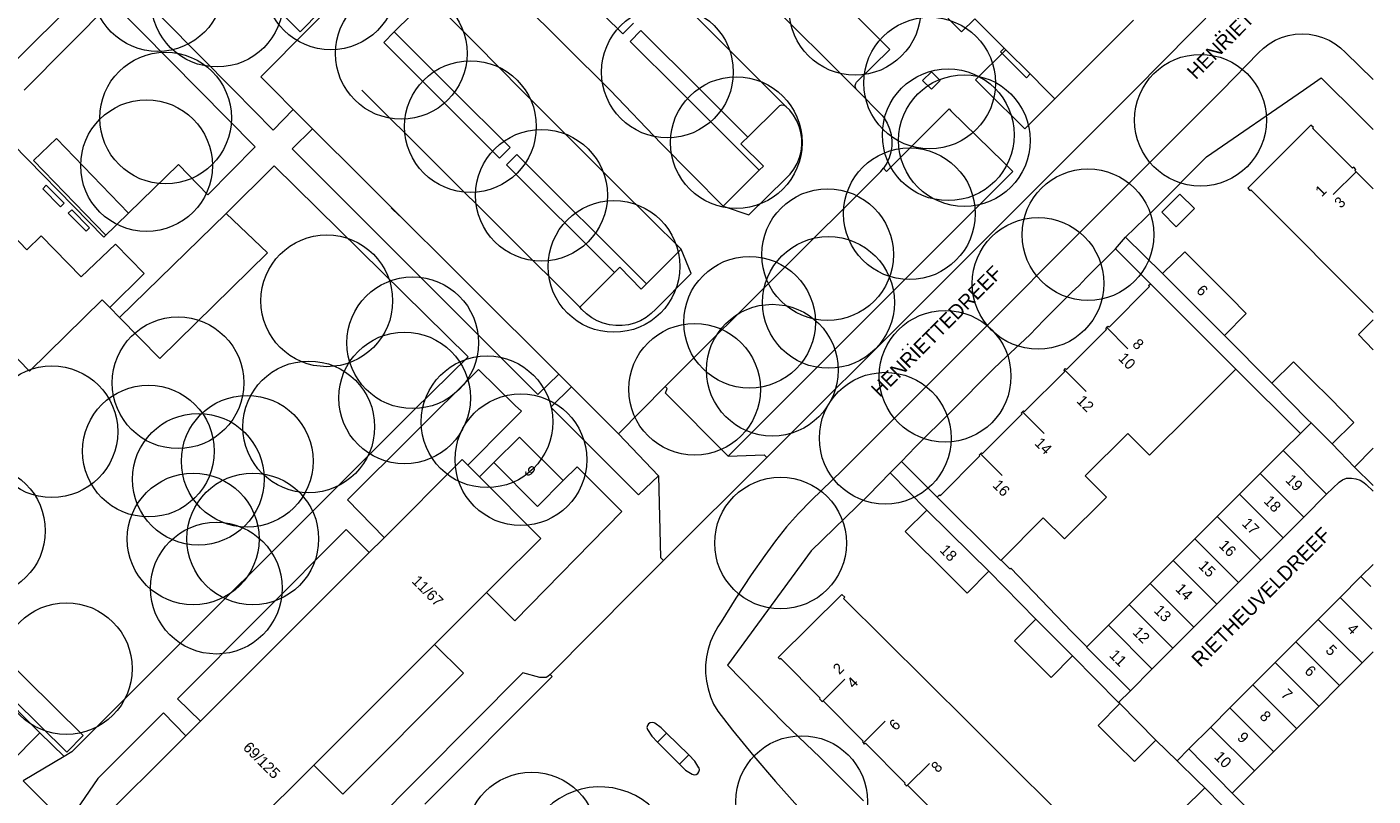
# Model space of a CAD drawing. Header units: metres. Extents: x 134994 to 136506, y 457393 to 459006.
# Tile 136 of 171: x 136369 to 136500, y 458131 to 458206. Entities that reach past the tile are written whole.
import ezdxf
from ezdxf.enums import TextEntityAlignment as Align

# ---------------------------------------------------------------- set-up
doc = ezdxf.new("R2010")
doc.units = ezdxf.units.M
for name, color, linetype, lineweight in [('B-WE-GR-BOOM-S', 250, 'Continuous', 13), ('B-WE-GW_TALUDLIJNEN', 251, 'Continuous', 5), ('B-WE-KG_BEBOUWING', 251, 'Continuous', 20), ('B-WE-KG_BEBOUWING TUSSENMUUR', 251, 'Continuous', 5), ('B-WE-KG_HUISNR', 251, 'Continuous', 5), ('B-WE-KG_ONDERGROND_REST', 251, 'Continuous', 5), ('B-WE-KG_STRAATNAAM', 251, 'Continuous', 5)]:
    doc.layers.add(name, color=color, linetype=linetype, lineweight=lineweight)
doc.styles.add('Styledgn000', font='dgn000.shx')

# ---------------------------------------------------------------- blocks, each defined once
blk = doc.blocks.new('SGR-BOOM_02')
blk.add_circle((0, 0), 6.4)

msp = doc.modelspace()

# ---------------------------------------------------------------- linework, layer by layer
at = {"layer": 'B-WE-GW_TALUDLIJNEN'}
for p, q in [((136369.86, 458193.17), (136372.07, 458195.3)), ((136372.07, 458195.3), (136379.07, 458188.03)), ((136376.88, 458185.89), (136369.86, 458193.17))]:
    msp.add_line(p, q, dxfattribs=at)
at = {"layer": 'B-WE-GW_TALUDLIJNEN', "flags": 128}
msp.add_lwpolyline([(136336.68, 458171.58), (136373.07, 458135.65), (136374.68, 458137.28), (136338.3, 458173.21), (136336.68, 458171.58)], dxfattribs=at)
at = {"layer": 'B-WE-KG_BEBOUWING', "flags": 128}
for points in [[(136457.44, 458208.25), (136460.02, 458205.67), (136461.3, 458206.94), (136464.16, 458204.07), (136464.31, 458203.93), (136466.67, 458201.57), (136468.23, 458200), (136469.08, 458199.16), (136469.92, 458200), (136476.71, 458206.79)], [(136500, 458190.41), (136498.35, 458192.07), (136498.23, 458192.19), (136498.33, 458192.29), (136498.12, 458192.51), (136498.01, 458192.41), (136494.12, 458196.3), (136494.2, 458196.38), (136493.96, 458196.61), (136487.82, 458190.46), (136488.03, 458190.23), (136488.11, 458190.32), (136492.36, 458186.05), (136496.32, 458182.08), (136500, 458178.38)], [(136479.47, 458188.14), (136480.88, 458186.72), (136482.65, 458188.48), (136481.24, 458189.9), (136479.47, 458188.14)], [(136500, 458174.77), (136498.58, 458176.25), (136500, 458177.67)], [(136500, 458165.19), (136498.19, 458163.34), (136499.98, 458161.6), (136500, 458161.58)], [(136500, 458145.39), (136498.91, 458144.3), (136496.72, 458142.1), (136494.72, 458140.09), (136492.55, 458137.92), (136490.32, 458135.68), (136488.47, 458133.83), (136486.32, 458131.66), (136482.09, 458135.96), (136484.26, 458138.12), (136486.08, 458139.95), (136488.31, 458142.19), (136490.48, 458144.36), (136492.48, 458146.37), (136494.67, 458148.56), (136496.79, 458150.68), (136498.82, 458152.72), (136500, 458153.9)], [(136458.67, 458128.52), (136454.76, 458132.43), (136454.68, 458132.35), (136454.66, 458132.37), (136454.47, 458132.56), (136454.55, 458132.64), (136450.68, 458136.51), (136450.59, 458136.44), (136450.51, 458136.52), (136450.38, 458136.65), (136450.46, 458136.73), (136446.57, 458140.63), (136446.48, 458140.55), (136446.47, 458140.56), (136446.2, 458140.83), (136446.29, 458140.91), (136442.45, 458144.76), (136442.36, 458144.68), (136442.2, 458144.84), (136448.37, 458150.99), (136448.67, 458150.7), (136448.56, 458150.58), (136452.53, 458146.63), (136456.64, 458142.54), (136460.74, 458138.46), (136464.84, 458134.37), (136469, 458130.23)]]:
    msp.add_lwpolyline(points, dxfattribs=at)
at = {"layer": 'B-WE-KG_BEBOUWING'}
msp.add_lwpolyline([(136466.67, 458201.57), (136466.31, 458201.2), (136463.8, 458203.71), (136464.16, 458204.07)], dxfattribs=at)
at = {"layer": 'B-WE-KG_BEBOUWING', "flags": 128}
for points in [[(136486.1, 458179.86), (136487.66, 458178.29), (136485.55, 458176.16), (136483.97, 458177.75), (136479.54, 458182.18), (136481.71, 458184.29)], [(136472.04, 458162.5), (136474.1, 458160.45), (136470.02, 458156.37), (136467.96, 458158.42), (136463.86, 458154.32), (136463.83, 458154.29), (136457.64, 458160.44), (136457.86, 458160.65), (136457.93, 458160.58), (136461.8, 458164.45), (136461.72, 458164.52), (136461.82, 458164.62), (136461.95, 458164.75), (136462.04, 458164.68), (136465.9, 458168.53), (136465.81, 458168.61), (136465.9, 458168.7), (136466.03, 458168.83), (136466.12, 458168.75), (136470.04, 458172.66), (136469.95, 458172.76), (136469.97, 458172.78), (136470.13, 458172.94), (136470.22, 458172.85), (136474.11, 458176.74), (136474.02, 458176.83), (136474.12, 458176.93), (136474.26, 458177.06), (136474.35, 458176.97), (136478.29, 458180.91), (136478.19, 458181), (136478.37, 458181.18), (136486.67, 458172.89), (136482.41, 458168.64), (136478.29, 458164.51), (136476.16, 458166.63)], [(136498.14, 458167.7), (136495.83, 458170.06), (136494.05, 458171.82), (136492.27, 458173.58), (136490.15, 458171.51), (136491.95, 458169.7), (136493.7, 458167.93), (136493.98, 458167.65), (136496.01, 458165.63)], [(136421.32, 458162.04), (136418.83, 458159.54), (136414.58, 458163.79), (136417.08, 458166.28)], [(136390.98, 458128.31), (136383.21, 458120.54), (136375.56, 458128.15), (136384.66, 458137.25), (136386.07, 458138.66), (136396.7, 458149.29), (136402.47, 458155.05), (136403.82, 458156.4), (136411.51, 458164.09), (136412.06, 458163.54), (136413.19, 458162.4), (136419.13, 458156.43), (136414.78, 458152.09), (136413.87, 458151.18), (136408.81, 458146.12), (136404.43, 458141.74), (136397.07, 458134.39)], [(136491.28, 458164.98), (136495.49, 458160.72), (136493.27, 458158.5), (136491.27, 458156.49), (136489.08, 458154.3), (136486.92, 458152.13), (136484.83, 458150.04), (136482.59, 458147.8), (136480.55, 458145.76), (136478.54, 458143.74), (136476.42, 458141.62), (136472.15, 458145.86), (136472.19, 458145.89), (136474.29, 458147.99), (136476.3, 458150.01), (136478.35, 458152.05), (136480.58, 458154.29), (136482.68, 458156.38), (136484.85, 458158.55), (136487.03, 458160.73), (136489.03, 458162.74)], [(136460.93, 458154.95), (136462.67, 458153.23), (136460.55, 458151.09), (136458.8, 458152.84), (136454.54, 458157.1), (136456.65, 458159.17)], [(136468.71, 458142.92), (136466.91, 458144.71), (136465.15, 458146.46), (136467.24, 458148.59), (136469.02, 458146.81), (136470.8, 458145.02)], [(136477.15, 458138.59), (136478.9, 458136.83), (136476.81, 458134.73), (136475.05, 458136.49), (136473.29, 458138.25), (136475.38, 458140.37)], [(136485.37, 458130.44), (136487.14, 458128.66), (136485.04, 458126.57), (136483.27, 458128.33), (136481.5, 458130.09), (136483.65, 458132.17)]]:
    msp.add_lwpolyline(points, close=True, dxfattribs=at)
at = {"layer": 'B-WE-KG_BEBOUWING TUSSENMUUR'}
for p, q in [((136498.35, 458192.07), (136496.11, 458189.85)), ((136498.35, 458192.07), (136496.11, 458189.85)), ((136498.35, 458192.07), (136496.11, 458189.85)), ((136474.06, 458176.99), (136476.18, 458174.87)), ((136474.06, 458176.99), (136476.18, 458174.87)), ((136474.06, 458176.99), (136476.18, 458174.87)), ((136470, 458172.84), (136472.12, 458170.72)), ((136470, 458172.84), (136472.12, 458170.72)), ((136470, 458172.84), (136472.12, 458170.72)), ((136465.93, 458168.73), (136468.05, 458166.61)), ((136465.93, 458168.73), (136468.05, 458166.61)), ((136465.93, 458168.73), (136468.05, 458166.61)), ((136461.85, 458164.65), (136463.97, 458162.53)), ((136461.85, 458164.65), (136463.97, 458162.53)), ((136461.85, 458164.65), (136463.97, 458162.53)), ((136489.03, 458162.73), (136493.27, 458158.5)), ((136489.03, 458162.73), (136493.27, 458158.5)), ((136489.03, 458162.73), (136493.27, 458158.5)), ((136487.03, 458160.73), (136491.27, 458156.49)), ((136487.03, 458160.73), (136491.27, 458156.49)), ((136487.03, 458160.73), (136491.27, 458156.49)), ((136484.84, 458158.54), (136489.08, 458154.3)), ((136484.84, 458158.54), (136489.08, 458154.3)), ((136484.84, 458158.54), (136489.08, 458154.3)), ((136482.67, 458156.37), (136486.92, 458152.13)), ((136482.67, 458156.37), (136486.92, 458152.13)), ((136482.67, 458156.37), (136486.92, 458152.13)), ((136480.58, 458154.28), (136484.83, 458150.04)), ((136480.58, 458154.28), (136484.83, 458150.04)), ((136480.58, 458154.28), (136484.83, 458150.04)), ((136498.82, 458152.72), (136499.79, 458151.75)), ((136498.82, 458152.72), (136499.79, 458151.75)), ((136498.82, 458152.72), (136499.79, 458151.75)), ((136478.34, 458152.05), (136482.59, 458147.8)), ((136478.34, 458152.05), (136482.59, 458147.8)), ((136478.34, 458152.05), (136482.59, 458147.8)), ((136476.3, 458150), (136480.55, 458145.76)), ((136476.3, 458150), (136480.55, 458145.76)), ((136476.3, 458150), (136480.55, 458145.76)), ((136496.79, 458150.68), (136499.87, 458147.61)), ((136496.79, 458150.68), (136499.87, 458147.61)), ((136496.79, 458150.68), (136499.87, 458147.61)), ((136494.67, 458148.56), (136498.93, 458144.32)), ((136494.67, 458148.56), (136498.93, 458144.32)), ((136494.67, 458148.56), (136498.93, 458144.32)), ((136474.28, 458147.98), (136478.53, 458143.73)), ((136474.28, 458147.98), (136478.53, 458143.73)), ((136474.28, 458147.98), (136478.53, 458143.73)), ((136492.48, 458146.37), (136496.74, 458142.12)), ((136492.48, 458146.37), (136496.74, 458142.12)), ((136492.48, 458146.37), (136496.74, 458142.12)), ((136490.48, 458144.36), (136494.74, 458140.11)), ((136490.48, 458144.36), (136494.74, 458140.11)), ((136490.48, 458144.36), (136494.74, 458140.11)), ((136446.57, 458140.63), (136448.69, 458142.76)), ((136446.57, 458140.63), (136448.69, 458142.76)), ((136446.57, 458140.63), (136448.69, 458142.76)), ((136488.31, 458142.19), (136492.57, 458137.94)), ((136488.31, 458142.19), (136492.57, 458137.94)), ((136488.31, 458142.19), (136492.57, 458137.94)), ((136486.08, 458139.95), (136490.34, 458135.7)), ((136486.08, 458139.95), (136490.34, 458135.7)), ((136486.08, 458139.95), (136490.34, 458135.7)), ((136450.48, 458136.55), (136452.6, 458138.67)), ((136450.48, 458136.55), (136452.6, 458138.67)), ((136450.48, 458136.55), (136452.6, 458138.67)), ((136484.21, 458138.08), (136488.47, 458133.83)), ((136484.21, 458138.08), (136488.47, 458133.83)), ((136484.21, 458138.08), (136488.47, 458133.83)), ((136454.76, 458132.43), (136456.89, 458134.55)), ((136454.76, 458132.43), (136456.89, 458134.55)), ((136454.76, 458132.43), (136456.89, 458134.55))]:
    msp.add_line(p, q, dxfattribs=at)
at = {"layer": 'B-WE-KG_ONDERGROND_REST'}
for p, q in [((136427.11, 458205.46), (136415.9, 458216.59)), ((136434.18, 458215.67), (136449.8, 458200.07)), ((136377.45, 458208.57), (136368.95, 458200)), ((136385.94, 458200), (136377.45, 458208.57)), ((136408.31, 458209.04), (136404.9, 458205.66)), ((136427.11, 458205.46), (136428.15, 458206.51)), ((136404.9, 458205.66), (136403.87, 458204.62)), ((136408.5, 458200), (136403.87, 458204.62)), ((136410.57, 458200), (136404.9, 458205.66)), ((136434.67, 458200), (136428.87, 458205.79)), ((136464.31, 458203.93), (136461.37, 458200.99)), ((136461.37, 458200.99), (136462.37, 458200)), ((136391.39, 458194.49), (136385.94, 458200)), ((136422.92, 458178.92), (136401.76, 458200)), ((136415.13, 458193.39), (136408.5, 458200)), ((136416.15, 458194.43), (136410.57, 458200)), ((136439.24, 458195.43), (136434.67, 458200)), ((136441.37, 458200), (136442.95, 458198.42)), ((136449.87, 458200), (136449.8, 458200.07)), ((136462.37, 458200), (136466.18, 458196.23)), ((136466.18, 458196.23), (136469.08, 458199.16)), ((136365.8, 458196.83), (136376.68, 458185.7)), ((136386.78, 458189.83), (136391.39, 458194.49)), ((136415.13, 458193.39), (136416.15, 458194.43)), ((136438.78, 458194.97), (136438.57, 458194.77)), ((136376.68, 458185.7), (136383.92, 458192.76)), ((136383.92, 458192.76), (136386.78, 458189.83)), ((136416.82, 458193.76), (136429.42, 458181.18)), ((136464.08, 458192.99), (136464.99, 458192.1)), ((136393.23, 458192.63), (136388.55, 458188.02)), ((136412.08, 458174.08), (136393.23, 458192.63)), ((136464.99, 458192.1), (136437.33, 458164.43)), ((136388.55, 458188.02), (136378.19, 458177.91)), ((136392.57, 458184.17), (136388.55, 458188.02)), ((136404.61, 458188.57), (136405.4, 458187.78)), ((136436.86, 458188.71), (136439.35, 458187.87)), ((136367.74, 458185.99), (136369.21, 458184.49)), ((136369.21, 458184.49), (136370.6, 458185.83)), ((136370.6, 458185.83), (136374.49, 458181.84)), ((136374.49, 458181.84), (136377.8, 458185.04)), ((136377.8, 458185.04), (136380.6, 458182.17)), ((136474.96, 458184.57), (136475.95, 458185.71)), ((136382.11, 458173.9), (136392.57, 458184.17)), ((136433.75, 458182.19), (136432.76, 458184.54)), ((136380.6, 458182.17), (136377.26, 458178.87)), ((136363.52, 458178.78), (136369.46, 458172.69)), ((136369.46, 458172.69), (136376.53, 458179.61)), ((136485.55, 458176.16), (136490.15, 458171.51)), ((136420.88, 458172.4), (136422.11, 458171.17)), ((136431.22, 458171.19), (136431.99, 458171.98)), ((136420.1, 458169.17), (136422.11, 458171.17)), ((136431.42, 458170.99), (136431.22, 458171.19)), ((136431.26, 458170.54), (136431.42, 458170.99)), ((136437.33, 458164.43), (136431.26, 458170.54)), ((136420.1, 458169.17), (136428.64, 458160.66)), ((136492.94, 458166.63), (136493.98, 458167.65)), ((136426.7, 458166.59), (136430.58, 458162.51)), ((136496.01, 458165.63), (136498.19, 458163.34)), ((136441.1, 458164.28), (136431.06, 458154.28)), ((136414.58, 458163.79), (136413.19, 458162.4)), ((136421.32, 458162.04), (136422.66, 458163.38)), ((136422.66, 458163.38), (136427.02, 458159.03)), ((136453.08, 458162.81), (136454.19, 458163.9)), ((136430.58, 458162.51), (136428.64, 458160.66)), ((136430.58, 458162.51), (136430.78, 458154.56)), ((136427.02, 458159.03), (136416.62, 458148.43)), ((136370.45, 458137.53), (136350.37, 458157.68)), ((136430.78, 458154.56), (136431.06, 458154.28)), ((136462.67, 458153.23), (136467.24, 458148.59)), ((136416.62, 458148.43), (136413.87, 458151.18)), ((136383.95, 458109.75), (136417.4, 458143.35)), ((136420.04, 458143.2), (136420.24, 458143.01)), ((136476.42, 458141.62), (136475.28, 458140.48)), ((136372.83, 458135.24), (136370.45, 458137.53)), ((136431.35, 458137.51), (136430.46, 458136.61)), ((136432.61, 458134.47), (136430.46, 458136.61)), ((136433.53, 458135.4), (136431.35, 458137.51)), ((136372.83, 458135.24), (136368.83, 458132.86)), ((136432.61, 458134.47), (136433.53, 458135.4)), ((136482.09, 458135.96), (136480.95, 458134.81)), ((136373.05, 458128.64), (136368.83, 458132.86))]:
    msp.add_line(p, q, dxfattribs=at)
at = {"layer": 'B-WE-KG_ONDERGROND_REST', "flags": 128}
for points in [[(136365.21, 458200), (136422.31, 458256.96)], [(136412.98, 458243.97), (136379.14, 458210.31), (136389.3, 458200)], [(136393.24, 458200), (136392.27, 458200.98), (136391.92, 458201.3), (136406.05, 458215.55), (136420.17, 458229.69)], [(136417, 458217.65), (136420.36, 458221.02), (136441.37, 458200)], [(136397.77, 458207.7), (136389.97, 458215.49), (136387.95, 458213.47), (136395.76, 458205.68), (136397.77, 458207.7)], [(136476.82, 458200), (136485.12, 458208.39), (136485.54, 458208.93), (136485.9, 458209.51), (136486.18, 458210.13), (136486.39, 458210.78), (136486.52, 458211.45), (136486.57, 458212.13), (136486.57, 458212.42), (136486.49, 458213.1), (136486.33, 458213.77), (136486.1, 458214.41), (136485.79, 458215.03), (136485.41, 458215.6), (136484.97, 458216.12)], [(136412.56, 458213.27), (136417.08, 458208.73), (136425.86, 458200)], [(136408.31, 458209.04), (136412.86, 458204.46), (136417.27, 458200)], [(136449.8, 458200.07), (136449.7, 458200.26), (136449.68, 458200.46), (136449.74, 458200.66), (136449.81, 458200.77), (136453.05, 458203.95), (136449.77, 458207.23)], [(136428.87, 458205.79), (136427.83, 458204.74), (136432.58, 458200)], [(136485.34, 458200), (136488.86, 458203.62), (136489.35, 458204.09), (136489.89, 458204.5), (136490.48, 458204.85), (136491.1, 458205.12), (136491.75, 458205.32), (136492.42, 458205.44), (136493.1, 458205.48), (136493.78, 458205.44), (136494.45, 458205.32), (136495.1, 458205.12), (136495.72, 458204.85), (136496.31, 458204.51), (136496.85, 458204.1), (136497.31, 458203.66), (136500, 458201.04)], [(136457.08, 458201.78), (136457.93, 458200.93), (136457.08, 458200.08), (136456.23, 458200.93), (136457.08, 458201.78)], [(136493.25, 458200), (136494.95, 458201.2), (136496.15, 458200)], [(136389.3, 458200), (136393.13, 458196.11), (136395.08, 458198.12)], [(136395.08, 458198.12), (136393.24, 458200)], [(136417.27, 458200), (136426.74, 458190.51), (136432.76, 458184.54)], [(136436.86, 458188.71), (136430.83, 458194.8), (136425.86, 458200)], [(136432.58, 458200), (136440.36, 458192.22)], [(136485.34, 458200), (136448.46, 458163.05), (136445.4, 458160.1), (136444.18, 458158.85), (136443.02, 458157.54), (136441.93, 458156.18), (136440.89, 458154.77), (136439.57, 458152.88), (136438.09, 458150.62), (136436.67, 458148.33), (136436.32, 458147.82), (136435.94, 458147.13), (136435.63, 458146.41), (136435.39, 458145.67), (136435.23, 458144.9), (136435.15, 458144.12), (136435.15, 458143.34), (136435.23, 458142.56), (136435.39, 458141.79), (136435.62, 458141.04), (136435.93, 458140.32), (136436.32, 458139.64), (136437.76, 458137.79), (136439.82, 458135.26), (136441.93, 458132.79), (136444.11, 458130.37)], [(136476.82, 458200), (136456.17, 458179.31), (136441.1, 458164.28)], [(136449.87, 458200), (136452.3, 458197.53), (136452.5, 458197.27), (136452.8, 458196.78), (136453.03, 458196.25), (136453.18, 458195.69), (136453.25, 458195.12), (136453.24, 458194.54), (136453.15, 458193.97), (136452.99, 458193.42), (136452.75, 458192.9), (136452.44, 458192.41)], [(136475.95, 458185.71), (136478.75, 458188.42), (136483.82, 458193.53), (136493.25, 458200)], [(136496.15, 458200), (136497.5, 458198.68), (136498.22, 458197.94), (136500, 458196.16)], [(136420.88, 458172.4), (136395.08, 458198.12)], [(136439.24, 458195.43), (136442.22, 458198.39), (136442.37, 458198.51), (136442.56, 458198.56), (136442.76, 458198.54), (136442.93, 458198.44), (136442.95, 458198.42)], [(136439.35, 458187.87), (136442.93, 458191.4), (136443.36, 458191.84), (136443.73, 458192.33), (136444.03, 458192.87), (136444.26, 458193.44), (136444.42, 458194.03), (136444.49, 458194.64), (136444.49, 458195.26), (136444.41, 458195.87), (136444.24, 458196.46), (136444.01, 458197.03), (136443.7, 458197.56), (136443.32, 458198.04), (136442.95, 458198.42)], [(136452.44, 458192.41), (136452.72, 458192.1), (136458.8, 458198.17), (136458.96, 458198), (136464.08, 458192.99)], [(136396.96, 458196.24), (136394.98, 458194.29), (136418.86, 458170.4), (136420.88, 458172.4)], [(136438.78, 458194.97), (136439.24, 458195.43)], [(136440.36, 458192.22), (136440.76, 458192.62), (136438.57, 458194.77)], [(136416.82, 458193.76), (136415.8, 458192.73), (136426.28, 458182.26)], [(136431.99, 458171.98), (136452.18, 458192.1), (136452.44, 458192.41)], [(136436.86, 458188.71), (136440.36, 458192.22)], [(136372.48, 458188.65), (136370.74, 458190.41), (136371.09, 458190.76), (136372.83, 458189.01), (136372.48, 458188.65)], [(136374.95, 458186.28), (136373.2, 458188.03), (136373.56, 458188.38), (136375.3, 458186.63), (136374.95, 458186.28)], [(136479.54, 458182.18), (136475.95, 458185.71)], [(136429.42, 458181.18), (136432.76, 458184.54)], [(136457.64, 458160.44), (136454.19, 458163.9), (136455.54, 458165.34), (136459.05, 458168.8), (136463.06, 458172.85), (136463.82, 458173.59), (136466.65, 458176.2), (136468.02, 458177.65), (136470.75, 458180.38), (136471.4, 458180.99), (136472.12, 458181.76), (136474.96, 458184.57)], [(136474.96, 458184.57), (136478.37, 458181.18)], [(136426.28, 458182.26), (136426.8, 458182.78), (136428.9, 458180.66), (136429.42, 458181.18)], [(136422.92, 458178.92), (136426.28, 458182.26)], [(136433.75, 458182.19), (136430.3, 458178.71), (136429.85, 458178.28), (136429.36, 458177.9), (136428.82, 458177.59), (136428.25, 458177.35), (136427.65, 458177.19), (136427.03, 458177.11), (136426.41, 458177.11), (136425.8, 458177.18), (136425.19, 458177.34), (136424.62, 458177.57), (136424.08, 458177.87), (136423.58, 458178.24), (136423.13, 458178.67), (136422.92, 458178.92)], [(136376.53, 458179.61), (136377.26, 458178.87)], [(136377.26, 458178.87), (136378.19, 458177.91)], [(136378.19, 458177.91), (136382.11, 458173.9)], [(136412.08, 458174.08), (136406.75, 458168.86)], [(136412.06, 458163.54), (136415.98, 458167.5), (136417.25, 458168.78), (136416.66, 458169.33), (136413.09, 458172.83), (136400.34, 458160.17), (136403.93, 458156.51)], [(136486.67, 458172.89), (136492.94, 458166.63)], [(136426.7, 458166.59), (136422.11, 458171.17)], [(136426.7, 458166.59), (136431.22, 458171.19)], [(136406.75, 458168.86), (136373.57, 458135.68), (136372.83, 458135.24)], [(136492.94, 458166.63), (136491.28, 458164.98)], [(136437.33, 458164.43), (136440.83, 458164.55), (136441.1, 458164.28)], [(136456.65, 458159.17), (136453.08, 458162.81), (136450.96, 458160.64), (136445.4, 458155.22), (136437.27, 458144.12), (136442.79, 458138.46), (136446.29, 458135.12), (136450.48, 458130.93)], [(136495.49, 458160.72), (136496.71, 458161.9), (136497.04, 458162.12), (136497.41, 458162.27), (136497.47, 458162.28), (136497.9, 458162.29), (136498.33, 458162.22), (136498.74, 458162.08), (136499.11, 458161.86), (136499.34, 458161.68), (136500, 458161.03)], [(136402.47, 458155.05), (136400.23, 458157.3), (136383.82, 458140.83), (136386.07, 458138.66)], [(136431.06, 458154.28), (136428.2, 458151.43), (136420.04, 458143.2)], [(136463.86, 458154.32), (136464.71, 458153.47), (136464.8, 458153.54), (136470.7, 458147.38), (136472.19, 458145.89)], [(136408.81, 458146.12), (136411.62, 458143.32), (136399.89, 458131.58), (136397.07, 458134.39)], [(136475.28, 458140.48), (136470.8, 458145.02)], [(136420.04, 458143.2), (136419.81, 458143), (136419.65, 458142.92), (136419.33, 458142.89), (136419.05, 458142.91), (136417.4, 458143.35)], [(136407.88, 458130.58), (136420.24, 458143.01)], [(136475.38, 458140.37), (136475.28, 458140.48)], [(136384.66, 458137.25), (136382.46, 458139.47), (136376.09, 458133.08), (136373.15, 458128.78)], [(136431.35, 458137.51), (136430.82, 458138.01), (136430.2, 458138.46), (136430.14, 458138.49), (136429.95, 458138.54), (136429.76, 458138.51), (136429.6, 458138.4), (136429.49, 458138.24), (136429.45, 458138.05), (136429.49, 458137.86), (136429.93, 458137.21), (136430.46, 458136.61)], [(136370.45, 458137.53), (136367.55, 458134.59), (136367.5, 458134.47), (136367.51, 458134.27), (136367.58, 458134.09)], [(136478.9, 458136.83), (136480.95, 458134.81)], [(136432.61, 458134.47), (136433.21, 458133.91), (136433.84, 458133.5), (136434.03, 458133.45), (136434.22, 458133.47), (136434.39, 458133.58), (136434.5, 458133.74), (136434.54, 458133.93), (136434.51, 458134.12), (136434.5, 458134.14), (136434.09, 458134.78), (136433.53, 458135.4)], [(136480.95, 458134.81), (136482.93, 458132.85), (136483.65, 458132.17)], [(136430.18, 458130.06), (136429.61, 458130.58), (136428.99, 458131.04), (136428.33, 458131.43), (136427.62, 458131.75), (136426.89, 458132), (136426.14, 458132.17), (136425.37, 458132.26), (136424.6, 458132.27), (136423.83, 458132.2), (136423.07, 458132.05), (136422.33, 458131.83), (136421.62, 458131.53), (136420.95, 458131.16), (136420.31, 458130.72), (136419.73, 458130.21), (136419.57, 458130.06)], [(136486.32, 458131.66), (136492.63, 458125.35)]]:
    msp.add_lwpolyline(points, dxfattribs=at)

# ---------------------------------------------------------------- block references
at = {"layer": 'B-WE-GR-BOOM-S'}
for p in [(136381.93, 458210.17), (136398.73, 458210.32), (136387.69, 458208.65), (136449.67, 458207.85), (136405.58, 458203.57), (136431.44, 458201.76), (136456.92, 458200.69), (136382.68, 458197.29), (136483.23, 458197.08), (136412.3, 458196.46), (136458.72, 458195.66), (136438.13, 458194.9), (136460.29, 458195.1), (136380.83, 458192.66), (136419.2, 458189.78), (136454.95, 458187.99), (136472.3, 458185.95), (136447, 458184.01), (136426.24, 458182.86), (136467.45, 458181.21), (136398.34, 458179.52), (136447.09, 458179.36), (136439.42, 458177.43), (136406.69, 458175.44), (136441.63, 458172.78), (136458.42, 458172.19), (136383.89, 458171.55), (136434.08, 458170.92), (136405.9, 458170.08), (136371.63, 458166.8), (136396.59, 458167.27), (136413.91, 458167.76), (136452.6, 458166.17), (136381.01, 458164.91), (136390.61, 458163.93), (136417.2, 458164.08), (136385.86, 458162.18), (136364.59, 458157.17), (136385.36, 458156.37), (136391.15, 458156.38), (136442.43, 458155.97), (136387.61, 458151.59), (136373.04, 458143.77), (136444.48, 458130.85), (136418.25, 458127.3)]:
    msp.add_blockref('SGR-BOOM_02', p, dxfattribs=at)

# ---------------------------------------------------------------- texts
at = {"layer": 'B-WE-KG_HUISNR', "linetype": 'Continuous', "style": 'Styledgn000'}
for s, height, rotation, p in [('1', 1.05, 44.6582, (136495.2, 458190.5)), ('3', 1.05, 44.6501, (136497.05, 458189.37)), ('9', 1.05, 314.9755, (136418.38, 458162.7)), ('11/67', 1.054, 314.9755, (136409.39, 458150.08)), ('69/125', 1.054, 314.9755, (136393.55, 458133.34))]:
    msp.add_text(s, height=height, rotation=rotation, dxfattribs=at).set_placement(p, align=Align.MIDDLE_RIGHT)
for s, height, rotation, p in [('6', 1.05, 314.9511, (136483.13, 458180.81)), ('8', 1.05, 314.9511, (136476.91, 458175.59)), ('10', 1.054, 314.9511, (136475.54, 458174.23)), ('12', 1.054, 314.9511, (136471.49, 458170.09)), ('14', 1.054, 314.9511, (136467.41, 458165.97)), ('16', 1.054, 314.9511, (136463.33, 458161.89)), ('19', 1.054, 314.9918, (136491.79, 458162.4)), ('18', 1.054, 314.9918, (136489.68, 458160.35)), ('17', 1.054, 314.9918, (136487.56, 458158.17)), ('16', 1.054, 314.9918, (136485.32, 458156.03)), ('18', 1.054, 314.463, (136458.2, 458155.58)), ('15', 1.054, 314.9918, (136483.33, 458154.04)), ('14', 1.054, 314.9918, (136481.09, 458151.8)), ('13', 1.054, 314.9918, (136479.01, 458149.7)), ('12', 1.054, 314.9918, (136476.93, 458147.6)), ('4', 1.05, 315.0732, (136497.77, 458147.91)), ('5', 1.05, 315.0732, (136495.68, 458145.84)), ('11', 1.054, 314.9918, (136474.68, 458145.37)), ('2', 1.05, 44.9918, (136447.78, 458143.5)), ('6', 1.05, 315.0732, (136493.64, 458143.82)), ('4', 1.05, 44.9918, (136449.14, 458142.14)), ('7', 1.05, 315.0732, (136491.34, 458141.54)), ('8', 1.05, 315.0732, (136489.27, 458139.42)), ('6', 1.05, 44.9918, (136453.24, 458138.04)), ('9', 1.05, 315.0732, (136487.1, 458137.35)), ('10', 1.054, 315.0732, (136484.86, 458135.49)), ('8', 1.05, 44.9918, (136457.32, 458133.95))]:
    msp.add_text(s, height=height, rotation=rotation, dxfattribs=at).set_placement(p, align=Align.MIDDLE_LEFT)
at = {"layer": 'B-WE-KG_STRAATNAAM', "style": 'Styledgn000'}
msp.add_text('HENRIETTEDREEF', height=1.4, rotation=45.2779, dxfattribs=at).set_placement((136488.74, 458206.98), align=Align.CENTER)
for s, rotation, p in [('..', 45.2351, (136484.61, 458205.06)), ('HENRIETTEDREEF', 45.0542, (136452.08, 458170.07)), ('HENRIETTEDREEF', 45.0542, (136452.08, 458170.07)), ('HENRIETTEDREEF', 45.0542, (136452.08, 458170.07)), ('RIETHEUVELDREEF', 45.0736, (136483.21, 458143.83)), ('RIETHEUVELDREEF', 45.0736, (136483.21, 458143.83)), ('RIETHEUVELDREEF', 45.0736, (136483.21, 458143.83))]:
    msp.add_text(s, height=1.4, rotation=rotation, dxfattribs=at).set_placement(p)
at = {"layer": 'B-WE-KG_STRAATNAAM', "style": 'Styledgn000', "width": 1.003067}
msp.add_text(':', height=1.13, rotation=136.2364, dxfattribs=at).set_placement((136454.6, 458174.8), align=Align.MIDDLE_LEFT)
msp.add_text(':', height=1.13, rotation=136.2364, dxfattribs=at).set_placement((136454.6, 458174.8), align=Align.MIDDLE_LEFT)
msp.add_text(':', height=1.13, rotation=136.2364, dxfattribs=at).set_placement((136454.6, 458174.8), align=Align.MIDDLE_LEFT)

doc.saveas('drawing.dxf')
